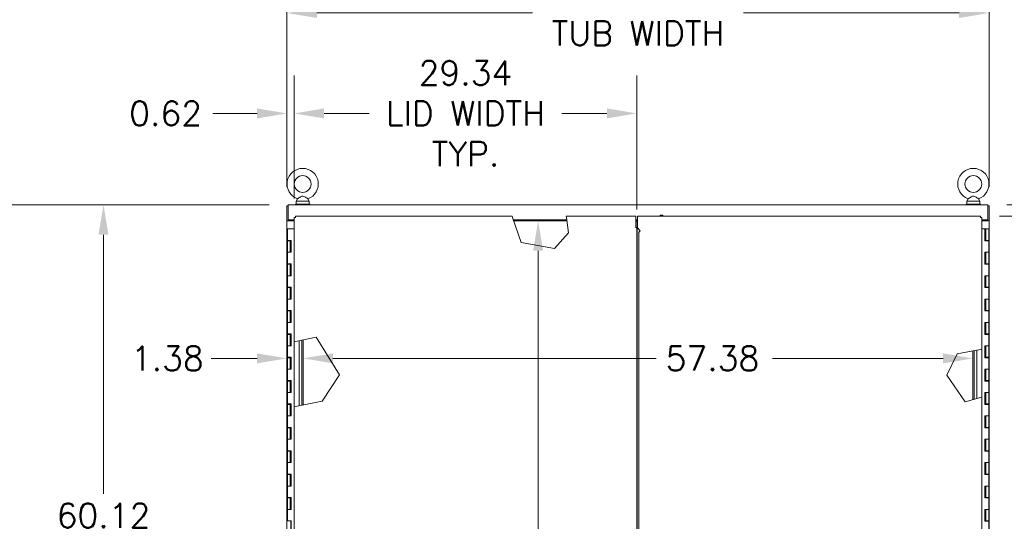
# Model space of a CAD drawing. Header units: inches. Extents: x 15 to 424, y 13 to 263.
# Tile 53 of 125: x 88 to 172, y 167 to 210. Entities that reach past the tile are written whole.
import ezdxf

# ---------------------------------------------------------------- set-up
doc = ezdxf.new("R2010")
doc.units = ezdxf.units.IN
doc.header["$LTSCALE"] = 26
doc.header["$MEASUREMENT"] = 0
for name, color, linetype, lineweight in [('Dimension (ANSI)', 7, 'Continuous', 5), ('Visible (ANSI)', 7, 'Continuous', 5), ('Visible Narrow (ANSI)', 7, 'Continuous', 5)]:
    doc.layers.add(name, color=color, linetype=linetype, lineweight=lineweight)
doc.styles.add('ROMANS', font='romans.shx')
doc.dimstyles.new('Default (ANSI)', dxfattribs={"dimscale": 26, "dimtxt": 0.08, "dimasz": 0.098425, "dimexe": 0.125, "dimexo": 0.0625, "dimgap": 0.031496, "dimtad": 0, "dimtih": 1, "dimtoh": 1, "dimrnd": 1e-08, "dimzin": 0, "dimdsep": 46, "dimtxsty": 'ROMANS', "dimcen": 0.09, "dimdle": 0.393701, "dimclrd": 256, "dimclre": 256, "dimclrt": 256, "dimadec": 0, "dimazin": 0, "dimtfac": 1.25, "dimtofl": 0, "dimtmove": 0, "dimatfit": 3, "dimfxl": 1, "dimtolj": 1, "dimtzin": 0, "dimlwd": -1, "dimlwe": -1, "dimarcsym": 0})

# ---------------------------------------------------------------- blocks, each defined once
blk = doc.blocks.new('*D5')
at = {"layer": 'Defpoints', "color": 0, "transparency": 16777216}
for p in [(170.833, 210.965), (110.708, 194.451), (170.833, 194.451)]:
    blk.add_point(p, dxfattribs=at)
at = {"layer": 'Dimension (ANSI)', "transparency": 16777216}
for p, q in [((110.708, 196.076), (110.708, 214.215)), ((170.833, 196.076), (170.833, 214.215)), ((113.267, 210.965), (131.731, 210.965)), ((168.274, 210.965), (149.811, 210.965))]:
    blk.add_line(p, q, dxfattribs=at)
for points in [[(113.267, 211.392), (113.267, 210.539), (110.708, 210.965)], [(168.274, 211.392), (168.274, 210.539), (170.833, 210.965)]]:
    blk.add_solid(points, dxfattribs=at)
at = {"layer": 'Dimension (ANSI)', "transparency": 16777216, "insert": (140.771, 210.965), "char_height": 2.08, "attachment_point": 5, "style": 'ROMANS'}
blk.add_mtext('\\A1;60.13{\\PTUB WIDTH}', dxfattribs=at)
blk = doc.blocks.new('*D7')
at = {"layer": 'Defpoints', "color": 0, "transparency": 16777216}
for p in [(75.999, 194.545), (110.802, 194.545), (110.949, 122.42)]:
    blk.add_point(p, dxfattribs=at)
at = {"layer": 'Dimension (ANSI)', "transparency": 16777216}
for p, q in [((109.177, 194.545), (72.749, 194.545)), ((75.999, 191.986), (75.999, 163.808)), ((75.999, 124.979), (75.999, 153.157)), ((109.324, 122.42), (72.749, 122.42))]:
    blk.add_line(p, q, dxfattribs=at)
for points in [[(75.572, 191.986), (76.425, 191.986), (75.999, 194.545)], [(75.572, 124.979), (76.425, 124.979), (75.999, 122.42)]]:
    blk.add_solid(points, dxfattribs=at)
at = {"layer": 'Dimension (ANSI)', "transparency": 16777216, "insert": (75.999, 158.483), "char_height": 2.08, "attachment_point": 5, "style": 'ROMANS'}
blk.add_mtext('\\A1;72.12{\\PTOTAL\\PHEIGHT}', dxfattribs=at)
blk = doc.blocks.new('*D8')
at = {"layer": 'Defpoints', "color": 0, "transparency": 16777216}
for p in [(94.992, 194.545), (110.802, 194.545), (110.802, 134.42)]:
    blk.add_point(p, dxfattribs=at)
at = {"layer": 'Dimension (ANSI)', "transparency": 16777216}
for p, q in [((109.177, 194.545), (91.742, 194.545)), ((94.992, 191.986), (94.992, 169.808)), ((94.992, 136.979), (94.992, 159.157)), ((109.177, 134.42), (91.742, 134.42))]:
    blk.add_line(p, q, dxfattribs=at)
for points in [[(94.566, 191.986), (95.419, 191.986), (94.992, 194.545)], [(94.566, 136.979), (95.419, 136.979), (94.992, 134.42)]]:
    blk.add_solid(points, dxfattribs=at)
at = {"layer": 'Dimension (ANSI)', "transparency": 16777216, "insert": (94.992, 164.483), "char_height": 2.08, "attachment_point": 5, "style": 'ROMANS'}
blk.add_mtext('\\A1;60.12{\\PTUB\\PHEIGHT}', dxfattribs=at)
blk = doc.blocks.new('*D12')
at = {"layer": 'Defpoints', "color": 0, "transparency": 16777216}
for p in [(140.667, 202.368), (111.323, 193.472), (140.667, 192.525)]:
    blk.add_point(p, dxfattribs=at)
at = {"layer": 'Dimension (ANSI)', "transparency": 16777216}
for p, q in [((111.323, 195.097), (111.323, 205.618)), ((140.667, 194.15), (140.667, 205.618)), ((113.882, 202.368), (117.748, 202.368)), ((138.108, 202.368), (134.243, 202.368))]:
    blk.add_line(p, q, dxfattribs=at)
for points in [[(113.882, 202.794), (113.882, 201.941), (111.323, 202.368)], [(138.108, 202.794), (138.108, 201.941), (140.667, 202.368)]]:
    blk.add_solid(points, dxfattribs=at)
at = {"layer": 'Dimension (ANSI)', "transparency": 16777216, "insert": (125.995, 202.368), "char_height": 2.08, "attachment_point": 5, "style": 'ROMANS'}
blk.add_mtext('\\A1;29.34{\\PLID WIDTH\\PTYP.}', dxfattribs=at)
blk = doc.blocks.new('*D16')
at = {"layer": 'Defpoints', "color": 0, "transparency": 16777216}
for p in [(170.113, 193.576), (170.113, 135.389), (198.775, 135.389)]:
    blk.add_point(p, dxfattribs=at)
at = {"layer": 'Dimension (ANSI)', "transparency": 16777216}
for p, q in [((171.738, 193.576), (202.025, 193.576)), ((198.775, 191.017), (198.775, 169.808)), ((198.775, 137.948), (198.775, 159.157)), ((171.738, 135.389), (202.025, 135.389))]:
    blk.add_line(p, q, dxfattribs=at)
for points in [[(198.348, 191.017), (199.201, 191.017), (198.775, 193.576)], [(198.348, 137.948), (199.201, 137.948), (198.775, 135.389)]]:
    blk.add_solid(points, dxfattribs=at)
at = {"layer": 'Dimension (ANSI)', "transparency": 16777216, "insert": (198.775, 164.483), "char_height": 2.08, "attachment_point": 5, "style": 'ROMANS'}
blk.add_mtext('\\A1;58.19{\\PLID HEIGHT\\PTYP.}', dxfattribs=at)
blk = doc.blocks.new('*D17')
at = {"layer": 'Defpoints', "color": 0, "transparency": 16777216}
for p in [(170.74, 194.545), (192.227, 194.545), (170.113, 193.576)]:
    blk.add_point(p, dxfattribs=at)
at = {"layer": 'Dimension (ANSI)', "transparency": 16777216}
for p, q in [((192.227, 197.104), (192.227, 201.158)), ((192.227, 201.158), (194.786, 201.158)), ((172.365, 194.545), (195.477, 194.545)), ((171.738, 193.576), (195.477, 193.576)), ((192.227, 191.017), (192.227, 188.458))]:
    blk.add_line(p, q, dxfattribs=at)
for points in [[(191.801, 197.104), (192.654, 197.104), (192.227, 194.545)], [(191.801, 191.017), (192.654, 191.017), (192.227, 193.576)]]:
    blk.add_solid(points, dxfattribs=at)
at = {"layer": 'Dimension (ANSI)', "transparency": 16777216, "insert": (195.605, 202.198), "char_height": 2.08, "attachment_point": 1, "style": 'ROMANS'}
blk.add_mtext('\\A1;0.97', dxfattribs=at)
blk = doc.blocks.new('*D18')
at = {"layer": 'Defpoints', "color": 0, "transparency": 16777216}
for p in [(110.708, 202.368), (110.708, 194.451), (111.323, 193.472)]:
    blk.add_point(p, dxfattribs=at)
at = {"layer": 'Dimension (ANSI)', "transparency": 16777216}
for p, q in [((110.708, 196.076), (110.708, 205.618)), ((111.323, 195.097), (111.323, 205.618)), ((108.149, 202.368), (104.352, 202.368)), ((113.882, 202.368), (116.441, 202.368))]:
    blk.add_line(p, q, dxfattribs=at)
for points in [[(108.149, 202.794), (108.149, 201.941), (110.708, 202.368)], [(113.882, 202.794), (113.882, 201.941), (111.323, 202.368)]]:
    blk.add_solid(points, dxfattribs=at)
at = {"layer": 'Dimension (ANSI)', "transparency": 16777216, "insert": (97.194, 203.408), "char_height": 2.08, "attachment_point": 1, "style": 'ROMANS'}
blk.add_mtext('\\A1;0.62', dxfattribs=at)
blk = doc.blocks.new('*D46')
at = {"layer": 'Defpoints', "color": 0, "transparency": 16777216}
for p in [(132.217, 193.17), (132.217, 135.795), (132.217, 135.795)]:
    blk.add_point(p, dxfattribs=at)
at = {"layer": 'Dimension (ANSI)', "transparency": 16777216}
for p, q in [((132.217, 190.611), (132.217, 166.342)), ((132.217, 138.354), (132.217, 162.624))]:
    blk.add_line(p, q, dxfattribs=at)
for points in [[(131.79, 190.611), (132.643, 190.611), (132.217, 193.17)], [(131.79, 138.354), (132.643, 138.354), (132.217, 135.795)]]:
    blk.add_solid(points, dxfattribs=at)
at = {"layer": 'Dimension (ANSI)', "transparency": 16777216, "insert": (128.057, 165.523), "char_height": 2.08, "attachment_point": 1, "style": 'ROMANS'}
blk.add_mtext('\\A1;57.37', dxfattribs=at)
blk = doc.blocks.new('*D48')
at = {"layer": 'Defpoints', "color": 0, "transparency": 16777216}
for p in [(112.083, 181.406), (169.458, 181.406), (169.458, 181.406)]:
    blk.add_point(p, dxfattribs=at)
at = {"layer": 'Dimension (ANSI)', "transparency": 16777216}
for p, q in [((114.642, 181.406), (142.319, 181.406)), ((166.899, 181.406), (152.277, 181.406))]:
    blk.add_line(p, q, dxfattribs=at)
for points in [[(114.642, 181.833), (114.642, 180.98), (112.083, 181.406)], [(166.899, 181.833), (166.899, 180.98), (169.458, 181.406)]]:
    blk.add_solid(points, dxfattribs=at)
at = {"layer": 'Dimension (ANSI)', "transparency": 16777216, "insert": (143.138, 182.446), "char_height": 2.08, "attachment_point": 1, "style": 'ROMANS'}
blk.add_mtext('\\A1;57.38', dxfattribs=at)
blk = doc.blocks.new('*D49')
at = {"layer": 'Defpoints', "color": 0, "transparency": 16777216}
for p in [(110.708, 184.893), (112.083, 182.973), (112.083, 181.406)]:
    blk.add_point(p, dxfattribs=at)
at = {"layer": 'Dimension (ANSI)', "transparency": 16777216}
for p, q in [((108.149, 181.406), (104.203, 181.406)), ((114.642, 181.406), (117.201, 181.406))]:
    blk.add_line(p, q, dxfattribs=at)
for points in [[(108.149, 181.833), (108.149, 180.98), (110.708, 181.406)], [(114.642, 181.833), (114.642, 180.98), (112.083, 181.406)]]:
    blk.add_solid(points, dxfattribs=at)
at = {"layer": 'Dimension (ANSI)', "transparency": 16777216, "insert": (97.342, 182.446), "char_height": 2.08, "attachment_point": 1, "style": 'ROMANS'}
blk.add_mtext('\\A1;1.38', dxfattribs=at)

msp = doc.modelspace()

# ---------------------------------------------------------------- linework, layer by layer
at = {"layer": 'Visible (ANSI)'}
for p, q in [((111.6086, 195.0631), (111.4919, 194.8576)), ((111.4919, 194.8576), (112.6119, 194.8576)), ((111.4919, 194.8576), (111.4919, 194.6076)), ((112.4952, 195.0631), (112.6119, 194.8576)), ((112.6119, 194.8576), (112.6119, 194.6076)), ((169.0462, 195.0631), (168.9295, 194.8576)), ((168.9295, 194.8576), (170.0495, 194.8576)), ((168.9295, 194.8576), (168.9295, 194.6076)), ((169.9328, 195.0631), (170.0495, 194.8576)), ((170.0495, 194.8576), (170.0495, 194.6076)), ((110.7082, 194.4514), (110.7082, 193.1703)), ((110.7082, 194.4514), (110.8019, 194.4514)), ((110.8019, 194.5451), (170.7395, 194.5451)), ((110.8019, 194.5451), (110.8019, 194.4514)), ((110.8019, 193.1703), (110.8019, 194.4514)), ((110.8019, 193.2638), (110.8019, 194.4202)), ((111.4269, 194.6076), (112.6769, 194.6076)), ((111.4269, 194.5451), (111.4269, 194.6076)), ((112.6769, 194.5451), (112.6769, 194.6076)), ((168.8645, 194.6076), (170.1145, 194.6076)), ((168.8645, 194.5451), (168.8645, 194.6076)), ((170.1145, 194.5451), (170.1145, 194.6076)), ((170.7395, 194.4514), (170.7395, 194.5451)), ((170.7395, 194.4514), (170.7395, 193.1703)), ((170.8332, 194.4514), (170.7395, 194.4514)), ((170.7395, 194.4202), (170.7395, 193.2638)), ((170.8332, 193.1703), (170.8332, 194.4514)), ((110.7082, 193.1701), (110.7082, 193.1703)), ((110.7082, 193.1703), (110.8019, 193.1703)), ((110.8332, 193.1701), (110.7082, 193.1701)), ((110.7082, 135.7951), (110.7082, 193.1701)), ((111.3234, 193.2638), (110.8019, 193.2638)), ((110.8019, 193.1703), (110.8019, 193.1701)), ((110.8332, 193.1701), (111.3234, 193.1701)), ((111.4171, 193.4716), (111.3234, 193.4716)), ((111.3234, 182.8146), (111.3234, 193.4716)), ((111.4281, 193.4827), (111.4281, 193.5764)), ((111.4281, 193.5764), (129.9784, 193.5764)), ((129.9784, 193.5764), (130.0213, 193.4514)), ((130.7528, 191.325), (130.0213, 193.4514)), ((130.0859, 193.2638), (134.6671, 193.2638)), ((130.1181, 193.1701), (134.6799, 193.1701)), ((134.6416, 193.4514), (134.6247, 193.5764)), ((134.6247, 193.5764), (140.5734, 193.5764)), ((134.6416, 193.4514), (134.8183, 192.1521)), ((140.5734, 193.4514), (140.5734, 193.5764)), ((140.5734, 192.6079), (140.5734, 193.4514)), ((140.5734, 193.2638), (140.718, 193.2638)), ((140.5734, 193.1701), (140.718, 193.1701)), ((140.5734, 193.1391), (140.718, 193.1391)), ((140.7084, 192.3483), (140.7084, 193.1068)), ((140.7084, 193.1068), (140.718, 193.1068)), ((140.718, 193.5764), (170.1133, 193.5764)), ((140.718, 193.5764), (140.718, 193.4514)), ((140.718, 193.4514), (140.718, 192.5764)), ((142.6551, 193.5764), (142.6551, 193.6486)), ((142.9051, 193.5764), (142.9051, 193.6486)), ((170.1133, 193.5764), (170.1133, 193.4827)), ((170.1243, 193.4716), (170.218, 193.4716)), ((170.218, 193.4716), (170.218, 182.2011)), ((170.7395, 193.2638), (170.218, 193.2638)), ((170.218, 193.1701), (170.7083, 193.1701)), ((170.8332, 193.1701), (170.7083, 193.1701)), ((170.7395, 193.1703), (170.8332, 193.1703)), ((170.7395, 193.1701), (170.7395, 193.1703)), ((170.8332, 193.1703), (170.8332, 193.1701)), ((170.8332, 193.1701), (170.8332, 135.7951)), ((110.7395, 192.4826), (110.8754, 192.4826)), ((110.7395, 192.4826), (110.7395, 191.5026)), ((111.3234, 192.4826), (110.8754, 192.4826)), ((140.5419, 192.6077), (140.5419, 192.6079)), ((140.5419, 192.6079), (140.5734, 192.6079)), ((140.5421, 192.6077), (140.5419, 192.6077)), ((140.5943, 192.6077), (140.5421, 192.6077)), ((140.5734, 192.6077), (140.5734, 192.6079)), ((140.6671, 192.4827), (140.6671, 136.4826)), ((140.7084, 192.3483), (140.7084, 192.1494)), ((140.718, 192.5764), (140.968, 192.3264)), ((140.968, 192.3264), (140.9682, 192.3264)), ((140.9682, 192.3262), (140.968, 192.3262)), ((140.9682, 192.3264), (140.9682, 192.3262)), ((170.4867, 192.4826), (170.218, 192.4826)), ((170.4867, 191.4626), (170.4867, 192.4826)), ((170.4867, 192.4826), (170.4919, 192.4826)), ((170.5519, 192.4826), (170.4919, 192.4826)), ((170.4919, 192.4826), (170.4919, 191.4626)), ((170.5519, 192.4826), (170.8019, 192.4826)), ((170.5519, 191.5026), (170.5519, 192.4826)), ((170.8019, 191.5026), (170.8019, 192.4826)), ((110.8754, 191.5026), (110.7395, 191.5026)), ((110.7395, 191.4626), (110.9895, 191.4626)), ((110.7395, 191.4626), (110.7395, 190.4826)), ((110.8754, 191.5026), (111.0547, 191.5026)), ((111.0445, 191.4626), (110.9895, 191.4626)), ((110.9895, 191.4626), (110.9895, 190.4826)), ((111.0445, 191.5026), (111.0445, 191.4626)), ((111.0495, 190.4826), (111.0495, 191.5026)), ((111.0547, 191.5026), (111.0547, 190.4826)), ((134.8183, 192.1521), (133.6215, 190.8146)), ((140.7084, 191.6511), (140.6983, 191.6611)), ((140.7084, 192.1494), (140.7084, 191.6071)), ((140.7084, 191.6071), (140.7084, 191.585)), ((140.7084, 137.3805), (140.7084, 191.585)), ((140.8431, 136.8362), (140.8431, 192.1293)), ((170.666, 191.4626), (170.4867, 191.4626)), ((170.4969, 191.4626), (170.4969, 191.5026)), ((170.4969, 191.5026), (170.5519, 191.5026)), ((170.8019, 191.5026), (170.5519, 191.5026)), ((170.666, 191.4626), (170.8019, 191.4626)), ((170.8019, 190.4826), (170.8019, 191.4626)), ((133.6215, 190.8146), (130.7528, 191.325)), ((110.8754, 190.4826), (110.7395, 190.4826)), ((110.7395, 190.4826), (110.7395, 189.5026)), ((110.7395, 190.4826), (110.8754, 190.4826)), ((111.0547, 190.4826), (110.8754, 190.4826)), ((170.4867, 190.4826), (170.666, 190.4826)), ((170.4867, 189.4626), (170.4867, 190.4826)), ((170.4919, 190.4826), (170.4919, 189.4626)), ((170.5519, 189.5026), (170.5519, 190.4826)), ((170.666, 190.4826), (170.8019, 190.4826)), ((170.8019, 190.4826), (170.666, 190.4826)), ((170.8019, 189.5026), (170.8019, 190.4826)), ((110.8754, 189.5026), (110.7395, 189.5026)), ((110.7395, 189.4626), (110.9895, 189.4626)), ((110.7395, 189.4626), (110.7395, 188.4826)), ((110.8754, 189.5026), (111.0547, 189.5026)), ((111.0445, 189.4626), (110.9895, 189.4626)), ((110.9895, 189.4626), (110.9895, 188.4826)), ((111.0445, 189.5026), (111.0445, 189.4626)), ((111.0495, 188.4826), (111.0495, 189.5026)), ((111.0547, 189.5026), (111.0547, 188.4826)), ((170.666, 189.4626), (170.4867, 189.4626)), ((170.4969, 189.4626), (170.4969, 189.5026)), ((170.4969, 189.5026), (170.5519, 189.5026)), ((170.8019, 189.5026), (170.5519, 189.5026)), ((170.666, 189.4626), (170.8019, 189.4626)), ((170.8019, 188.4826), (170.8019, 189.4626)), ((110.8754, 188.4826), (110.7395, 188.4826)), ((110.7395, 188.4826), (110.7395, 187.5026)), ((110.7395, 188.4826), (110.8754, 188.4826)), ((111.0547, 188.4826), (110.8754, 188.4826)), ((170.4867, 188.4826), (170.666, 188.4826)), ((170.4867, 187.4626), (170.4867, 188.4826)), ((170.4919, 188.4826), (170.4919, 187.4626)), ((170.5519, 187.5026), (170.5519, 188.4826)), ((170.666, 188.4826), (170.8019, 188.4826)), ((170.8019, 188.4826), (170.666, 188.4826)), ((170.8019, 187.5026), (170.8019, 188.4826)), ((110.8754, 187.5026), (110.7395, 187.5026)), ((110.7395, 187.4626), (110.9895, 187.4626)), ((110.7395, 187.4626), (110.7395, 186.4826)), ((110.8754, 187.5026), (111.0547, 187.5026)), ((111.0445, 187.4626), (110.9895, 187.4626)), ((110.9895, 187.4626), (110.9895, 186.4826)), ((111.0445, 187.5026), (111.0445, 187.4626)), ((111.0495, 186.4826), (111.0495, 187.5026)), ((111.0547, 187.5026), (111.0547, 186.4826)), ((170.666, 187.4626), (170.4867, 187.4626)), ((170.4969, 187.4626), (170.4969, 187.5026)), ((170.4969, 187.5026), (170.5519, 187.5026)), ((170.8019, 187.5026), (170.5519, 187.5026)), ((170.666, 187.4626), (170.8019, 187.4626)), ((170.8019, 186.4826), (170.8019, 187.4626)), ((110.8754, 186.4826), (110.7395, 186.4826)), ((110.7395, 186.4826), (110.7395, 185.5026)), ((110.7395, 186.4826), (110.8754, 186.4826)), ((111.0547, 186.4826), (110.8754, 186.4826)), ((170.4867, 186.4826), (170.666, 186.4826)), ((170.4867, 185.4626), (170.4867, 186.4826)), ((170.4919, 186.4826), (170.4919, 185.4626)), ((170.5519, 185.5026), (170.5519, 186.4826)), ((170.666, 186.4826), (170.8019, 186.4826)), ((170.8019, 186.4826), (170.666, 186.4826)), ((170.8019, 185.5026), (170.8019, 186.4826)), ((110.8754, 185.5026), (110.7395, 185.5026)), ((110.7395, 185.4626), (110.9895, 185.4626)), ((110.7395, 185.4626), (110.7395, 184.4826)), ((110.8754, 185.5026), (111.0547, 185.5026)), ((111.0445, 185.4626), (110.9895, 185.4626)), ((110.9895, 185.4626), (110.9895, 184.4826)), ((111.0445, 185.5026), (111.0445, 185.4626)), ((111.0495, 184.4826), (111.0495, 185.5026)), ((111.0547, 185.5026), (111.0547, 184.4826)), ((170.666, 185.4626), (170.4867, 185.4626)), ((170.4969, 185.4626), (170.4969, 185.5026)), ((170.4969, 185.5026), (170.5519, 185.5026)), ((170.8019, 185.5026), (170.5519, 185.5026)), ((170.666, 185.4626), (170.8019, 185.4626)), ((170.8019, 184.4826), (170.8019, 185.4626)), ((110.8754, 184.4826), (110.7395, 184.4826)), ((110.7395, 184.4826), (110.7395, 183.5026)), ((110.7395, 184.4826), (110.8754, 184.4826)), ((111.0547, 184.4826), (110.8754, 184.4826)), ((170.4867, 184.4826), (170.666, 184.4826)), ((170.4867, 183.4626), (170.4867, 184.4826)), ((170.4919, 184.4826), (170.4919, 183.4626)), ((170.5519, 183.5026), (170.5519, 184.4826)), ((170.666, 184.4826), (170.8019, 184.4826)), ((170.8019, 184.4826), (170.666, 184.4826)), ((170.8019, 183.5026), (170.8019, 184.4826)), ((110.8754, 183.5026), (110.7395, 183.5026)), ((110.7395, 183.4626), (110.9895, 183.4626)), ((110.7395, 183.4626), (110.7395, 182.4826)), ((110.8754, 183.5026), (111.0547, 183.5026)), ((111.0445, 183.4626), (110.9895, 183.4626)), ((110.9895, 183.4626), (110.9895, 182.4826)), ((111.0445, 183.5026), (111.0445, 183.4626)), ((111.0495, 182.4826), (111.0495, 183.5026)), ((111.0547, 183.5026), (111.0547, 182.4826)), ((111.4483, 182.8406), (113.2191, 183.2095)), ((113.2191, 183.2095), (115.1967, 180.005)), ((170.666, 183.4626), (170.4867, 183.4626)), ((170.4969, 183.4626), (170.4969, 183.5026)), ((170.4969, 183.5026), (170.5519, 183.5026)), ((170.8019, 183.5026), (170.5519, 183.5026)), ((170.666, 183.4626), (170.8019, 183.4626)), ((170.8019, 182.4826), (170.8019, 183.4626)), ((110.8754, 182.4826), (110.7395, 182.4826)), ((110.7395, 182.4826), (110.7395, 181.5026)), ((110.7395, 182.4826), (110.8754, 182.4826)), ((111.0547, 182.4826), (110.8754, 182.4826)), ((111.4483, 182.8406), (111.3234, 182.8146)), ((111.3234, 177.2547), (111.3234, 182.8146)), ((111.7395, 182.9013), (111.7395, 177.3414)), ((111.9895, 177.3935), (111.9895, 182.9533)), ((112.0832, 177.413), (112.0832, 182.9729)), ((168.1166, 181.8013), (170.0931, 182.1773)), ((170.218, 182.2011), (170.0931, 182.1773)), ((170.218, 182.2011), (170.218, 178.0887)), ((170.4867, 182.4826), (170.666, 182.4826)), ((170.4867, 181.4626), (170.4867, 182.4826)), ((170.4919, 182.4826), (170.4919, 181.4626)), ((170.5519, 181.5026), (170.5519, 182.4826)), ((170.666, 182.4826), (170.8019, 182.4826)), ((170.8019, 182.4826), (170.666, 182.4826)), ((170.8019, 181.5026), (170.8019, 182.4826)), ((110.8754, 181.5026), (110.7395, 181.5026)), ((110.7395, 181.4626), (110.9895, 181.4626)), ((110.7395, 181.4626), (110.7395, 180.4826)), ((110.8754, 181.5026), (111.0547, 181.5026)), ((111.0445, 181.4626), (110.9895, 181.4626)), ((110.9895, 181.4626), (110.9895, 180.4826)), ((111.0445, 181.5026), (111.0445, 181.4626)), ((111.0495, 180.4826), (111.0495, 181.5026)), ((111.0547, 181.5026), (111.0547, 180.4826)), ((167.2172, 179.976), (168.1166, 181.8013)), ((169.4582, 182.0565), (169.4582, 177.8769)), ((169.5519, 182.0744), (169.5519, 177.903)), ((169.8019, 177.9727), (169.8019, 182.1219)), ((170.666, 181.4626), (170.4867, 181.4626)), ((170.4969, 181.4626), (170.4969, 181.5026)), ((170.4969, 181.5026), (170.5519, 181.5026)), ((170.8019, 181.5026), (170.5519, 181.5026)), ((170.666, 181.4626), (170.8019, 181.4626)), ((170.8019, 180.4826), (170.8019, 181.4626)), ((110.8754, 180.4826), (110.7395, 180.4826)), ((110.7395, 180.4826), (110.7395, 179.5026)), ((110.7395, 180.4826), (110.8754, 180.4826)), ((111.0547, 180.4826), (110.8754, 180.4826)), ((170.4867, 180.4826), (170.666, 180.4826)), ((170.4867, 179.4626), (170.4867, 180.4826)), ((170.4919, 180.4826), (170.4919, 179.4626)), ((170.5519, 179.5026), (170.5519, 180.4826)), ((170.666, 180.4826), (170.8019, 180.4826)), ((170.8019, 180.4826), (170.666, 180.4826)), ((170.8019, 179.5026), (170.8019, 180.4826)), ((115.1967, 180.005), (113.7135, 177.7527)), ((168.7961, 177.6923), (167.2172, 179.976)), ((110.8754, 179.5026), (110.7395, 179.5026)), ((110.7395, 179.4626), (110.9895, 179.4626)), ((110.7395, 179.4626), (110.7395, 178.4826)), ((110.8754, 179.5026), (111.0547, 179.5026)), ((111.0445, 179.4626), (110.9895, 179.4626)), ((110.9895, 179.4626), (110.9895, 178.4826)), ((111.0445, 179.5026), (111.0445, 179.4626)), ((111.0495, 178.4826), (111.0495, 179.5026)), ((111.0547, 179.5026), (111.0547, 178.4826)), ((170.666, 179.4626), (170.4867, 179.4626)), ((170.4969, 179.4626), (170.4969, 179.5026)), ((170.4969, 179.5026), (170.5519, 179.5026)), ((170.8019, 179.5026), (170.5519, 179.5026)), ((170.666, 179.4626), (170.8019, 179.4626)), ((170.8019, 178.4826), (170.8019, 179.4626)), ((110.8754, 178.4826), (110.7395, 178.4826)), ((110.7395, 178.4826), (110.7395, 177.5026)), ((110.7395, 178.4826), (110.8754, 178.4826)), ((111.0547, 178.4826), (110.8754, 178.4826)), ((170.0931, 178.0538), (168.7961, 177.6923)), ((170.0931, 178.0538), (170.218, 178.0887)), ((170.218, 178.0887), (170.218, 135.4936)), ((170.4867, 178.4826), (170.666, 178.4826)), ((170.4867, 177.4626), (170.4867, 178.4826)), ((170.4919, 178.4826), (170.4919, 177.4626)), ((170.5519, 177.5026), (170.5519, 178.4826)), ((170.666, 178.4826), (170.8019, 178.4826)), ((170.8019, 178.4826), (170.666, 178.4826)), ((170.8019, 177.5026), (170.8019, 178.4826)), ((110.8754, 177.5026), (110.7395, 177.5026)), ((110.7395, 177.4626), (110.9895, 177.4626)), ((110.7395, 177.4626), (110.7395, 176.4826)), ((110.8754, 177.5026), (111.0547, 177.5026)), ((111.0445, 177.4626), (110.9895, 177.4626)), ((110.9895, 177.4626), (110.9895, 176.4826)), ((111.0445, 177.5026), (111.0445, 177.4626)), ((111.0495, 176.4826), (111.0495, 177.5026)), ((111.0547, 177.5026), (111.0547, 176.4826)), ((111.3234, 177.2547), (111.4483, 177.2807)), ((111.3234, 135.4936), (111.3234, 177.2547)), ((113.7135, 177.7527), (111.4483, 177.2807)), ((170.666, 177.4626), (170.4867, 177.4626)), ((170.4969, 177.4626), (170.4969, 177.5026)), ((170.4969, 177.5026), (170.5519, 177.5026)), ((170.8019, 177.5026), (170.5519, 177.5026)), ((170.666, 177.4626), (170.8019, 177.4626)), ((170.8019, 176.4826), (170.8019, 177.4626)), ((110.8754, 176.4826), (110.7395, 176.4826)), ((110.7395, 176.4826), (110.7395, 175.5026)), ((110.7395, 176.4826), (110.8754, 176.4826)), ((111.0547, 176.4826), (110.8754, 176.4826)), ((170.4867, 176.4826), (170.666, 176.4826)), ((170.4867, 175.4626), (170.4867, 176.4826)), ((170.4919, 176.4826), (170.4919, 175.4626)), ((170.5519, 175.5026), (170.5519, 176.4826)), ((170.666, 176.4826), (170.8019, 176.4826)), ((170.8019, 176.4826), (170.666, 176.4826)), ((170.8019, 175.5026), (170.8019, 176.4826)), ((110.8754, 175.5026), (110.7395, 175.5026)), ((110.7395, 175.4626), (110.9895, 175.4626)), ((110.7395, 175.4626), (110.7395, 174.4826)), ((110.8754, 175.5026), (111.0547, 175.5026)), ((111.0445, 175.4626), (110.9895, 175.4626)), ((110.9895, 175.4626), (110.9895, 174.4826)), ((111.0445, 175.5026), (111.0445, 175.4626)), ((111.0495, 174.4826), (111.0495, 175.5026)), ((111.0547, 175.5026), (111.0547, 174.4826)), ((170.666, 175.4626), (170.4867, 175.4626)), ((170.4969, 175.4626), (170.4969, 175.5026)), ((170.4969, 175.5026), (170.5519, 175.5026)), ((170.8019, 175.5026), (170.5519, 175.5026)), ((170.666, 175.4626), (170.8019, 175.4626)), ((170.8019, 174.4826), (170.8019, 175.4626)), ((110.8754, 174.4826), (110.7395, 174.4826)), ((110.7395, 174.4826), (110.7395, 173.5026)), ((110.7395, 174.4826), (110.8754, 174.4826)), ((111.0547, 174.4826), (110.8754, 174.4826)), ((170.4867, 174.4826), (170.666, 174.4826)), ((170.4867, 173.4626), (170.4867, 174.4826)), ((170.4919, 174.4826), (170.4919, 173.4626)), ((170.5519, 173.5026), (170.5519, 174.4826)), ((170.666, 174.4826), (170.8019, 174.4826)), ((170.8019, 174.4826), (170.666, 174.4826)), ((170.8019, 173.5026), (170.8019, 174.4826)), ((110.8754, 173.5026), (110.7395, 173.5026)), ((110.7395, 173.4626), (110.9895, 173.4626)), ((110.7395, 173.4626), (110.7395, 172.4826)), ((110.8754, 173.5026), (111.0547, 173.5026)), ((111.0445, 173.4626), (110.9895, 173.4626)), ((110.9895, 173.4626), (110.9895, 172.4826)), ((111.0445, 173.5026), (111.0445, 173.4626)), ((111.0495, 172.4826), (111.0495, 173.5026)), ((111.0547, 173.5026), (111.0547, 172.4826)), ((170.666, 173.4626), (170.4867, 173.4626)), ((170.4969, 173.4626), (170.4969, 173.5026)), ((170.4969, 173.5026), (170.5519, 173.5026)), ((170.8019, 173.5026), (170.5519, 173.5026)), ((170.666, 173.4626), (170.8019, 173.4626)), ((170.8019, 172.4826), (170.8019, 173.4626)), ((110.8754, 172.4826), (110.7395, 172.4826)), ((110.7395, 172.4826), (110.7395, 171.5026)), ((110.7395, 172.4826), (110.8754, 172.4826)), ((111.0547, 172.4826), (110.8754, 172.4826)), ((170.4867, 172.4826), (170.666, 172.4826)), ((170.4867, 171.4626), (170.4867, 172.4826)), ((170.4919, 172.4826), (170.4919, 171.4626)), ((170.5519, 171.5026), (170.5519, 172.4826)), ((170.666, 172.4826), (170.8019, 172.4826)), ((170.8019, 172.4826), (170.666, 172.4826)), ((170.8019, 171.5026), (170.8019, 172.4826)), ((110.8754, 171.5026), (110.7395, 171.5026)), ((110.7395, 171.4626), (110.9895, 171.4626)), ((110.7395, 171.4626), (110.7395, 170.4826)), ((110.8754, 171.5026), (111.0547, 171.5026)), ((111.0445, 171.4626), (110.9895, 171.4626)), ((110.9895, 171.4626), (110.9895, 170.4826)), ((111.0445, 171.5026), (111.0445, 171.4626)), ((111.0495, 170.4826), (111.0495, 171.5026)), ((111.0547, 171.5026), (111.0547, 170.4826)), ((170.666, 171.4626), (170.4867, 171.4626)), ((170.4969, 171.4626), (170.4969, 171.5026)), ((170.4969, 171.5026), (170.5519, 171.5026)), ((170.8019, 171.5026), (170.5519, 171.5026)), ((170.666, 171.4626), (170.8019, 171.4626)), ((170.8019, 170.4826), (170.8019, 171.4626)), ((110.8754, 170.4826), (110.7395, 170.4826)), ((110.7395, 170.4826), (110.7395, 169.5026)), ((110.7395, 170.4826), (110.8754, 170.4826)), ((111.0547, 170.4826), (110.8754, 170.4826)), ((170.4867, 170.4826), (170.666, 170.4826)), ((170.4867, 169.4626), (170.4867, 170.4826)), ((170.4919, 170.4826), (170.4919, 169.4626)), ((170.5519, 169.5026), (170.5519, 170.4826)), ((170.666, 170.4826), (170.8019, 170.4826)), ((170.8019, 170.4826), (170.666, 170.4826)), ((170.8019, 169.5026), (170.8019, 170.4826)), ((110.8754, 169.5026), (110.7395, 169.5026)), ((110.8754, 169.5026), (111.0547, 169.5026)), ((111.0445, 169.5026), (111.0445, 169.4626)), ((111.0495, 168.4826), (111.0495, 169.5026)), ((111.0547, 169.5026), (111.0547, 168.4826)), ((170.4969, 169.4626), (170.4969, 169.5026)), ((170.4969, 169.5026), (170.5519, 169.5026)), ((170.8019, 169.5026), (170.5519, 169.5026)), ((110.7395, 169.4626), (110.9895, 169.4626)), ((110.7395, 169.4626), (110.7395, 168.4826)), ((111.0445, 169.4626), (110.9895, 169.4626)), ((110.9895, 169.4626), (110.9895, 168.4826)), ((170.666, 169.4626), (170.4867, 169.4626)), ((170.666, 169.4626), (170.8019, 169.4626)), ((170.8019, 168.4826), (170.8019, 169.4626)), ((110.8754, 168.4826), (110.7395, 168.4826)), ((110.7395, 168.4826), (110.7395, 167.5026)), ((110.7395, 168.4826), (110.8754, 168.4826)), ((111.0547, 168.4826), (110.8754, 168.4826)), ((170.4867, 168.4826), (170.666, 168.4826)), ((170.4867, 167.4626), (170.4867, 168.4826)), ((170.4919, 168.4826), (170.4919, 167.4626)), ((170.5519, 167.5026), (170.5519, 168.4826)), ((170.666, 168.4826), (170.8019, 168.4826)), ((170.8019, 168.4826), (170.666, 168.4826)), ((170.8019, 167.5026), (170.8019, 168.4826)), ((110.8754, 167.5026), (110.7395, 167.5026)), ((110.8754, 167.5026), (111.0547, 167.5026)), ((111.0445, 167.5026), (111.0445, 167.4626)), ((111.0495, 166.4826), (111.0495, 167.5026)), ((111.0547, 167.5026), (111.0547, 166.4826)), ((170.666, 167.4626), (170.4867, 167.4626)), ((170.4969, 167.4626), (170.4969, 167.5026)), ((170.4969, 167.5026), (170.5519, 167.5026)), ((170.8019, 167.5026), (170.5519, 167.5026)), ((170.666, 167.4626), (170.8019, 167.4626)), ((170.8019, 166.4826), (170.8019, 167.4626))]:
    msp.add_line(p, q, dxfattribs=at)
for centre in [(112.0519, 196.3276), (169.4895, 196.3276)]:
    msp.add_circle(centre, 0.72, dxfattribs=at)
for centre in [(112.0519, 196.3276), (169.4895, 196.3276)]:
    msp.add_arc(centre, 1.34, 289.317349, 250.682651, dxfattribs=at)
for points, knots in [([(112.0519, 195.2976), (112.0309, 195.2976), (112.0087, 195.2939), (111.9474, 195.2725), (111.9098, 195.252), (111.8229, 195.2002), (111.7766, 195.17), (111.7048, 195.124), (111.6773, 195.1064), (111.6374, 195.0811), (111.6236, 195.0725), (111.6111, 195.0646), (111.6086, 195.0631), (111.6086, 195.0631)], [0, 0, 0, 0, 0.06292404, 0.06292404, 0.14907055, 0.14907055, 0.25610509, 0.25610509, 0.336116, 0.336116, 0.40328218, 0.40328218, 0.44477245, 0.44477245, 0.44477245, 0.44477245]), ([(112.4952, 195.0631), (112.4952, 195.0631), (112.4951, 195.0631), (112.4943, 195.0636), (112.4884, 195.0673), (112.4669, 195.0808), (112.4512, 195.0907), (112.4099, 195.117), (112.3833, 195.134), (112.3181, 195.1759), (112.2783, 195.2016), (112.1868, 195.2565), (112.1376, 195.2835), (112.078, 195.2961), (112.0651, 195.2976), (112.0519, 195.2976)], [1.43431483, 1.43431483, 1.43431483, 1.43431483, 1.43982648, 1.43982648, 1.51420167, 1.51420167, 1.59268484, 1.59268484, 1.68524554, 1.68524554, 1.80268781, 1.80268781, 1.94622245, 1.94622245, 1.9858069, 1.9858069, 1.9858069, 1.9858069]), ([(169.4895, 195.2976), (169.4685, 195.2976), (169.4463, 195.2939), (169.385, 195.2725), (169.3474, 195.252), (169.2605, 195.2002), (169.2142, 195.17), (169.1424, 195.124), (169.1149, 195.1064), (169.075, 195.0811), (169.0612, 195.0725), (169.0487, 195.0646), (169.0462, 195.0631), (169.0462, 195.0631)], [0, 0, 0, 0, 0.06292404, 0.06292404, 0.14907055, 0.14907055, 0.25610509, 0.25610509, 0.336116, 0.336116, 0.40328218, 0.40328218, 0.44477245, 0.44477245, 0.44477245, 0.44477245]), ([(169.9328, 195.0631), (169.9328, 195.0631), (169.9327, 195.0631), (169.9319, 195.0636), (169.926, 195.0673), (169.9045, 195.0808), (169.8888, 195.0907), (169.8475, 195.117), (169.8209, 195.134), (169.7557, 195.1759), (169.7159, 195.2016), (169.6244, 195.2565), (169.5752, 195.2835), (169.5156, 195.2961), (169.5027, 195.2976), (169.4895, 195.2976)], [1.43431483, 1.43431483, 1.43431483, 1.43431483, 1.43982648, 1.43982648, 1.51420167, 1.51420167, 1.59268484, 1.59268484, 1.68524554, 1.68524554, 1.80268781, 1.80268781, 1.94622245, 1.94622245, 1.9858069, 1.9858069, 1.9858069, 1.9858069]), ([(111.3261, 193.4689), (111.333, 193.4655), (111.3537, 193.4621), (111.3821, 193.4586), (111.4018, 193.4562), (111.425, 193.4538), (111.4483, 193.4514)], [-0.86719116, -0.86719116, -0.86719116, -0.86719116, -0.3557543, -0.3557543, -0.3557543, 0, 0, 0, 0]), ([(111.4483, 193.4514), (111.4334, 193.4576), (111.4195, 193.4637), (111.4174, 193.4698), (111.4172, 193.4704), (111.4171, 193.471), (111.4171, 193.4716)], [0, 0, 0, 0, 0.9110099, 0.9110099, 0.9110099, 1, 1, 1, 1]), ([(111.4281, 193.5764), (111.4325, 193.5764), (111.4368, 193.5534), (111.4411, 193.5177), (111.4435, 193.4979), (111.4459, 193.4747), (111.4483, 193.4514)], [-1, -1, -1, -1, -0.3557543, -0.3557543, -0.3557543, 0, 0, 0, 0]), ([(111.4483, 193.4514), (111.4422, 193.4663), (111.4361, 193.4803), (111.4299, 193.4824), (111.4293, 193.4826), (111.4287, 193.4827), (111.4281, 193.4827)], [0, 0, 0, 0, 0.9110099, 0.9110099, 0.9110099, 1, 1, 1, 1]), ([(170.1106, 193.5737), (170.1072, 193.5668), (170.1037, 193.546), (170.1003, 193.5177), (170.0979, 193.4979), (170.0955, 193.4747), (170.0931, 193.4514)], [-0.86719116, -0.86719116, -0.86719116, -0.86719116, -0.3557543, -0.3557543, -0.3557543, 0, 0, 0, 0]), ([(170.0931, 193.4514), (170.0992, 193.4663), (170.1054, 193.4803), (170.1115, 193.4824), (170.1121, 193.4826), (170.1127, 193.4827), (170.1133, 193.4827)], [0, 0, 0, 0, 0.9110099, 0.9110099, 0.9110099, 1, 1, 1, 1]), ([(170.0931, 193.4514), (170.108, 193.4576), (170.122, 193.4637), (170.124, 193.4698), (170.1242, 193.4704), (170.1243, 193.471), (170.1243, 193.4716)], [0, 0, 0, 0, 0.9110099, 0.9110099, 0.9110099, 1, 1, 1, 1]), ([(170.2153, 193.4689), (170.2084, 193.4655), (170.1877, 193.4621), (170.1593, 193.4586), (170.1396, 193.4562), (170.1164, 193.4538), (170.0931, 193.4514)], [-0.86719116, -0.86719116, -0.86719116, -0.86719116, -0.3557543, -0.3557543, -0.3557543, 0, 0, 0, 0]), ([(140.6632, 192.5428), (140.6548, 192.5621), (140.6337, 192.5814), (140.6049, 192.6007), (140.6015, 192.6031), (140.598, 192.6054), (140.5943, 192.6077)], [0.24495131, 0.24495131, 0.24495131, 0.24495131, 1.04395243, 1.04395243, 1.04395243, 1.13963101, 1.13963101, 1.13963101, 1.13963101])]:
    msp.add_open_spline(points, degree=3, knots=knots, dxfattribs=at)
for points, degree in [([(111.3234, 193.4716), (111.3234, 193.4707), (111.3243, 193.4698), (111.3261, 193.4689)], 3), ([(170.1133, 193.5764), (170.1124, 193.5764), (170.1115, 193.5755), (170.1106, 193.5737)], 3), ([(170.218, 193.4716), (170.218, 193.4707), (170.2171, 193.4698), (170.2153, 193.4689)], 3), ([(140.5708, 192.6079), (140.5708, 192.6078), (140.5708, 192.6078), (140.5708, 192.6078), (140.5708, 192.6077), (140.5708, 192.6077)], 5), ([(140.968, 192.3262), (140.9371, 192.3083), (140.9067, 192.2904), (140.8838, 192.2725)], 3), ([(140.6983, 191.6611), (140.6916, 191.6766), (140.6852, 191.6921), (140.6799, 191.7076)], 3)]:
    msp.add_open_spline(points, degree=degree, dxfattribs=at)
at = {"layer": 'Visible Narrow (ANSI)'}
msp.add_line((142.6551, 193.6486), (142.9051, 193.6486), dxfattribs=at)
for centre, radius, start, end in [((140.5421, 192.4827), 0.125, 0, 0.241446), ((140.6983, 191.7326), 0.0313, 180, 233.282846), ((140.968, 192.1293), 0.1249, 170.716327, 180)]:
    msp.add_arc(centre, radius, start, end, dxfattribs=at)
for points, knots in [([(140.6633, 192.5428), (140.6636, 192.5346), (140.6642, 192.5264), (140.6658, 192.5059), (140.6669, 192.4943), (140.6671, 192.4844), (140.6671, 192.4839), (140.6671, 192.4833)], [0.03703858, 0.03703858, 0.03703858, 0.03703858, 0.09779776, 0.09779776, 0.19559552, 0.19559552, 0.20185983, 0.20185983, 0.20185983, 0.20185983]), ([(140.8447, 192.1494), (140.8456, 192.1551), (140.8469, 192.1608), (140.8546, 192.1912), (140.866, 192.2202), (140.8791, 192.2582), (140.8814, 192.2653), (140.8836, 192.2725)], [3.97020688, 3.97020688, 3.97020688, 3.97020688, 4.02769637, 4.02769637, 4.27939802, 4.27939802, 4.33613896, 4.33613896, 4.33613896, 4.33613896])]:
    msp.add_open_spline(points, degree=3, knots=knots, dxfattribs=at)

# ---------------------------------------------------------------- dimensions: what is measured, and where the dimension line sits
at = {"layer": 'Dimension (ANSI)'}
for base, p1, p2, angle, text, override, picture, middle in [((170.8332037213, 210.9654786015), (110.7082037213, 194.4514298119), (170.8332037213, 194.4514298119), 180, '<>{\\PTUB WIDTH}', {"dimtih": 0, "dimtoh": 0, "dimdec": 2, "dimtp": 0, "dimtm": 0, "dimtdec": 2, "dimatfit": 1}, '*D5', (140.7707037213, 210.9654786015)), ((140.6671, 202.3676), (111.3234, 193.4716), (140.6671, 192.5251), 180, '<>{\\PLID WIDTH\\PTYP.}', {"dimtih": 0, "dimtoh": 0, "dimdec": 2, "dimtp": 0, "dimtm": 0, "dimtdec": 2, "dimatfit": 1}, '*D12', (125.9952, 202.3676)), ((75.998754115, 194.5451298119), (110.9490508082, 122.4201298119), (110.8019037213, 194.5451298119), 90, '<>{\\PTOTAL\\PHEIGHT}', {"dimdec": 2, "dimtp": 0, "dimtm": 0, "dimtdec": 2, "dimatfit": 1}, '*D7', (75.998754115, 158.4826298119)), ((94.9921273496, 194.5451298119), (110.8019037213, 134.4201298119), (110.8019037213, 194.5451298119), 90, '<>{\\PTUB\\PHEIGHT}', {"dimdec": 2, "dimtp": 0, "dimtm": 0, "dimtdec": 2, "dimatfit": 1}, '*D8', (94.9921273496, 164.4826298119)), ((198.7747, 135.3889), (170.1133, 193.5764), (170.1133, 135.3889), 270, '<>{\\PLID HEIGHT\\PTYP.}', {"dimdec": 2, "dimtp": 0, "dimtm": 0, "dimtdec": 2, "dimatfit": 1}, '*D16', (198.7747, 164.4826))]:
    dim = msp.add_linear_dim(base=base, p1=p1, p2=p2, angle=angle, text=text, dimstyle='Default (ANSI)', override=override, dxfattribs=at)
    dim.commit()
    dim.dimension.update_dxf_attribs({"geometry": picture, "text_midpoint": middle, "dimtype": 160})
for base, p1, p2, angle, override, picture, middle in [((110.7082, 202.3676), (111.3234, 193.4716), (110.7082, 194.4514), 180, {"dimtih": 0, "dimtoh": 0, "dimdec": 2, "dimtp": 0, "dimtm": 0, "dimtdec": 2, "dimatfit": 1}, '*D18', (100.3633, 202.3676)), ((192.2272, 194.5451), (170.1133, 193.5764), (170.7395, 194.5451), 270, {"dimdec": 2, "dimtp": 0, "dimtm": 0, "dimtdec": 2, "dimatfit": 1}, '*D17', (198.7747, 201.1583)), ((132.2165034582, 135.7951298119), (132.2165034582, 193.1701298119), (132.2165034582, 135.7951298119), 270, {"dimdec": 2, "dimse1": 1, "dimse2": 1, "dimtp": 0, "dimtm": 0, "dimtdec": 2, "dimatfit": 1}, '*D46', (132.2165034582, 164.4826298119))]:
    dim = msp.add_linear_dim(base=base, p1=p1, p2=p2, angle=angle, dimstyle='Default (ANSI)', override=override, dxfattribs=at)
    dim.commit()
    dim.dimension.update_dxf_attribs({"geometry": picture, "text_midpoint": middle, "dimtype": 160})
for base, p1, p2, picture, middle in [((112.0832037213, 181.4062856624), (110.7082037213, 184.8934845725), (112.0832037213, 182.9728648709), '*D49', (100.3632866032, 181.4062856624)), ((169.4582037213, 181.4062856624), (112.0832037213, 181.4062856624), (169.4582037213, 181.4062856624), '*D48', (147.2982288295, 181.4062856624))]:
    dim = msp.add_linear_dim(base=base, p1=p1, p2=p2, dimstyle='Default (ANSI)', override={"dimtih": 0, "dimtoh": 0, "dimdec": 2, "dimse1": 1, "dimse2": 1, "dimtp": 0, "dimtm": 0, "dimtdec": 2, "dimatfit": 1}, dxfattribs=at)
    dim.commit()
    dim.dimension.update_dxf_attribs({"geometry": picture, "text_midpoint": middle, "dimtype": 160})

doc.saveas('drawing.dxf')
